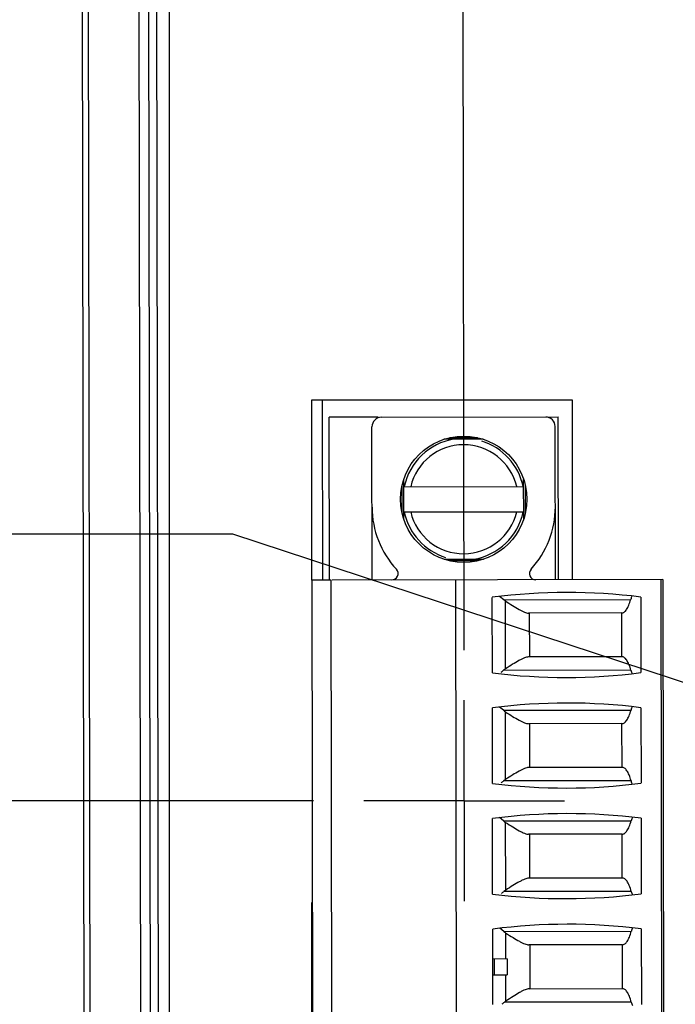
# Model space of a CAD drawing. Header units: inches. Extents: x 0 to 34, y 0 to 22.
# Tile 41 of 71: x 6.43 to 7.247, y 15.764 to 16.991. Entities that reach past the tile are written whole.
import ezdxf

# ---------------------------------------------------------------- set-up
doc = ezdxf.new("R2010")
doc.units = ezdxf.units.IN
doc.header["$LTSCALE"] = 1.87
doc.header["$MEASUREMENT"] = 0
doc.linetypes.add('CENTER', pattern=[0.6, 0.375, -0.075, 0.075, -0.075])
doc.layers.get('0').update_dxf_attribs({"linetype": 'CONTINUOUS'})
doc.layers.add('02___PRT_ALL_AXES', color=7, linetype='CONTINUOUS')
doc.layers.add('DIMENSIONS', color=7, linetype='CONTINUOUS')
doc.styles.get("Standard").update_dxf_attribs({"font": 'txt', "width": 0.8})
doc.dimstyles.new('DIMSTYLE_1', dxfattribs={"dimtxt": 0.125, "dimasz": 0.18, "dimexe": 0.18, "dimexo": 0.0625, "dimgap": 0.09, "dimtad": 0, "dimtih": 1, "dimtoh": 1, "dimdec": 3, "dimzin": 4, "dimdsep": 46, "dimtxsty": 'STANDARD', "dimblk": '_FILLED', "dimblk1": '_FILLED', "dimblk2": '_FILLED', "dimcen": 0.09, "dimadec": 0, "dimazin": 0, "dimtp": 0.01, "dimtm": 0.01, "dimtfac": 1, "dimtdec": 3, "dimtofl": 0, "dimtmove": 0, "dimatfit": 3, "dimldrblk": '_FILLED', "dimfxl": 1, "dimtolj": 1, "dimtzin": 4, "dimarcsym": 0})

# ---------------------------------------------------------------- blocks, each defined once
blk = doc.blocks.new('*D1')
at = {"layer": 'DIMENSIONS', "color": 2, "linetype": 'CONTINUOUS'}
blk.add_line((6.5563, 15.2524), (5.8238, 15.2524), dxfattribs=at)
at = {"layer": 'DIMENSIONS', "color": 2, "linetype": 'CONTINUOUS', "insert": (5.7613, 15.3149), "char_height": 0.125, "width": 1.325, "attachment_point": 3, "line_spacing_factor": 0.9}
blk.add_mtext('3.438{\\Ftxt.shx;\\W1.000000;\\H0.125000; }[87.32]', dxfattribs=at)
blk = doc.blocks.new('_FILLED')
at = {"color": 0, "linetype": 'BYBLOCK'}
blk.add_solid([(0, 0), (-1, 0.1736), (-1, -0.1736)], dxfattribs=at)
blk = doc.blocks.new('*D26')
at = {"layer": 'DIMENSIONS', "color": 2, "linetype": 'CONTINUOUS'}
blk.add_line((6.7963, 16.0179), (5.8226, 16.0179), dxfattribs=at)
at = {"layer": 'DIMENSIONS', "color": 2, "linetype": 'CONTINUOUS', "insert": (5.7601, 16.0804), "char_height": 0.125, "width": 1.325, "attachment_point": 3, "line_spacing_factor": 0.9}
blk.add_mtext('2.672{\\Ftxt.shx;\\W1.000000;\\H0.125000; }[67.87]', dxfattribs=at)
blk = doc.blocks.new('*D27')
at = {"layer": 'DIMENSIONS', "color": 2, "linetype": 'CONTINUOUS'}
for p, q in [((6.6957, 16.35), (5.8224, 16.35)), ((7.4169, 16.1126), (6.6957, 16.35)), ((7.5504, 16.1126), (7.4169, 16.1126))]:
    blk.add_line(p, q, dxfattribs=at)
at = {"layer": 'DIMENSIONS', "color": 2, "linetype": 'CONTINUOUS', "insert": (5.7599, 16.4125), "char_height": 0.125, "width": 1.325, "attachment_point": 3, "line_spacing_factor": 0.9}
blk.add_mtext('2.578{\\Ftxt.shx;\\W1.000000;\\H0.125000; }[65.47]', dxfattribs=at)
blk = doc.blocks.new('*D28')
at = {"layer": 'DIMENSIONS', "color": 2, "linetype": 'CONTINUOUS'}
blk.add_line((6.9838, 16.2055), (6.9789, 19.3782), dxfattribs=at)
at = {"layer": 'DIMENSIONS', "color": 2, "linetype": 'CONTINUOUS', "insert": (6.9163, 19.4406), "char_height": 0.125, "width": 1.225, "attachment_point": 1, "rotation": 90.0887, "line_spacing_factor": 0.9}
blk.add_mtext('.474{\\Ftxt.shx;\\W1.000000;\\H0.125000; }[12.04]', dxfattribs=at)
blk = doc.blocks.new('*D29')
at = {"layer": 'DIMENSIONS', "color": 2, "linetype": 'CONTINUOUS'}
blk.add_line((7.7378, 16.3001), (7.733, 19.3794), dxfattribs=at)
at = {"layer": 'DIMENSIONS', "color": 2, "linetype": 'CONTINUOUS', "insert": (7.6704, 19.4418), "char_height": 0.125, "width": 1.225, "attachment_point": 1, "rotation": 90.0887, "line_spacing_factor": 0.9}
blk.add_mtext('1.228{\\Ftxt.shx;\\W1.000000;\\H0.125000; }[31.2]', dxfattribs=at)
blk = doc.blocks.new('*D30')
at = {"layer": 'DIMENSIONS', "color": 2, "linetype": 'CONTINUOUS'}
blk.add_line((8.3768, 16.3011), (8.372, 19.3804), dxfattribs=at)
at = {"layer": 'DIMENSIONS', "color": 2, "linetype": 'CONTINUOUS', "insert": (8.3094, 19.4428), "char_height": 0.125, "width": 1.325, "attachment_point": 1, "rotation": 90.0887, "line_spacing_factor": 0.9}
blk.add_mtext('1.867{\\Ftxt.shx;\\W1.000000;\\H0.125000; }[47.43]', dxfattribs=at)

msp = doc.modelspace()

# ---------------------------------------------------------------- linework, layer by layer
at = {"color": 7, "linetype": 'CONTINUOUS'}
for p, q in [((6.5111, 15.356), (6.5061, 18.5862)), ((6.5186, 15.3522), (6.5136, 18.59)), ((6.5815, 15.382), (6.5766, 18.553)), ((6.5935, 15.382), (6.5886, 18.553)), ((6.6036, 15.3821), (6.5987, 18.5531)), ((6.6164, 18.5449), (6.6164, 15.4011)), ((6.7939, 16.517), (6.7939, 16.2928)), ((7.1189, 16.517), (6.7939, 16.517)), ((6.808, 16.2929), (6.8076, 16.517)), ((7.1189, 16.2933), (7.1189, 16.517)), ((6.8769, 16.4957), (6.8159, 16.4956)), ((6.8162, 16.2929), (6.8159, 16.4956)), ((6.8808, 16.4957), (7.1013, 16.4961)), ((7.1016, 16.2933), (7.1013, 16.4961)), ((6.8693, 16.2929), (6.869, 16.4839)), ((7.0977, 16.2933), (7.0974, 16.4842)), ((7.0078, 16.4684), (6.9587, 16.4683)), ((6.9657, 16.4703), (7.0007, 16.4703)), ((6.9085, 16.418), (6.9086, 16.3688)), ((7.0582, 16.3691), (7.0581, 16.4182)), ((6.9066, 16.3759), (6.9066, 16.4109)), ((6.9092, 16.4092), (7.0575, 16.4094)), ((7.0601, 16.4111), (7.0602, 16.3761)), ((6.9092, 16.3777), (7.0575, 16.3779)), ((6.9589, 16.3187), (7.0081, 16.3188)), ((7.001, 16.3168), (6.966, 16.3167)), ((6.8182, 16.2929), (6.7945, 16.2928)), ((6.7954, 15.7417), (6.7945, 16.2928)), ((6.819, 15.7417), (6.8182, 16.2929)), ((7.2315, 16.2935), (6.8193, 16.2929)), ((6.9745, 15.7419), (6.9737, 16.2931)), ((7.2304, 15.7423), (7.2296, 16.2935)), ((7.2315, 16.2935), (7.2324, 15.7423)), ((7.0191, 16.1772), (7.019, 16.2713)), ((7.0333, 16.2684), (7.0281, 16.2725)), ((7.0333, 16.2684), (7.1915, 16.2686)), ((7.204, 16.2716), (7.2042, 16.1775)), ((7.0354, 16.1822), (7.0353, 16.2669)), ((7.1804, 16.2519), (7.0641, 16.2517)), ((7.0651, 16.2517), (7.0652, 16.197)), ((7.1805, 16.1972), (7.1804, 16.2519)), ((7.1808, 16.1972), (7.064, 16.197)), ((7.1918, 16.1805), (7.0328, 16.1803)), ((7.0193, 16.0394), (7.0192, 16.1335)), ((7.0328, 16.1306), (7.0279, 16.1346)), ((7.2042, 16.1338), (7.2044, 16.0397)), ((7.0328, 16.1306), (7.1919, 16.1308)), ((7.0356, 16.0444), (7.0355, 16.1286)), ((7.1806, 16.1141), (7.0641, 16.1139)), ((7.0653, 16.1139), (7.0654, 16.0592)), ((7.1807, 16.0594), (7.1806, 16.1141)), ((7.181, 16.0594), (7.0642, 16.0592)), ((7.192, 16.0427), (7.033, 16.0425)), ((7.0195, 15.9016), (7.0194, 15.9957)), ((7.033, 15.9928), (7.0281, 15.9968)), ((7.033, 15.9928), (7.1921, 15.993)), ((7.0358, 15.9066), (7.0357, 15.9908)), ((7.2044, 15.996), (7.2046, 15.9019)), ((7.1808, 15.9763), (7.0643, 15.9761)), ((7.0655, 15.9761), (7.0656, 15.9214)), ((7.1809, 15.9216), (7.1808, 15.9763)), ((7.1812, 15.9216), (7.0644, 15.9214)), ((7.1922, 15.9049), (7.0332, 15.9047)), ((6.7939, 15.8913), (6.7939, 15.521)), ((7.0198, 15.7639), (7.0196, 15.8579)), ((7.0333, 15.855), (7.0283, 15.859)), ((7.0333, 15.855), (7.1923, 15.8552)), ((7.036, 15.8208), (7.0359, 15.853)), ((7.2047, 15.8582), (7.2048, 15.7641)), ((7.1811, 15.8385), (7.0646, 15.8383)), ((7.0657, 15.8383), (7.0658, 15.7836)), ((7.1811, 15.7838), (7.1811, 15.8385)), ((7.0374, 15.8208), (7.0198, 15.8207)), ((7.0217, 15.8011), (7.0216, 15.8207)), ((7.0374, 15.8208), (7.0374, 15.8011)), ((7.0198, 15.8011), (7.0374, 15.8011)), ((7.0361, 15.7683), (7.036, 15.8011)), ((7.0648, 15.7836), (7.1811, 15.7838)), ((7.1923, 15.7671), (7.0341, 15.7669))]:
    msp.add_line(p, q, dxfattribs=at)
msp.add_circle((6.9834, 16.3935), 0.0787, dxfattribs=at)
for centre, radius, start, end in [((6.8809, 16.4839), 0.0118, 90.0887, 180.0887), ((7.0856, 16.4842), 0.0118, 0.0887, 90.0887), ((6.9834, 16.3935), 0.0758, 99.2675, 167.9963), ((6.9834, 16.3935), 0.0758, 12.0817, 72.7538), ((6.9834, 16.3935), 0.0679, 13.4967, 166.6807), ((6.9834, 16.3838), 0.1142, 180.0887, 222.7928), ((6.9834, 16.3935), 0.0758, 192.0817, 252.7538), ((6.9834, 16.3935), 0.0679, 193.4967, 346.6807), ((6.9834, 16.3935), 0.0758, 279.2675, 348.0957), ((6.9834, 16.3838), 0.1142, 317.3846, 0.0887), ((6.8938, 16.3009), 0.00787, 270.0887, 42.7928), ((7.0732, 16.3011), 0.00787, 137.3846, 270.0887), ((7.1126, 15.5497), 0.7277, 82.7843, 97.3932), ((7.0492, 16.2883), 0.0255, 231.4711, 236.9142), ((7.0489, 16.1611), 0.0251, 122.5008, 130.0466), ((7.1105, 16.8992), 0.7277, 262.7843, 277.3932), ((6.8905, 16.3488), 0.2205, 309.279, 309.7097), ((6.8572, 16.3888), 0.2726, 309.7018, 310.0777), ((7.1128, 15.4119), 0.7277, 82.7843, 97.3932), ((7.0491, 16.1501), 0.0254, 230.1815, 237.626), ((7.1107, 16.7614), 0.7277, 262.7843, 277.3932), ((6.8907, 16.211), 0.2205, 309.279, 309.7097), ((6.8575, 16.251), 0.2726, 309.7018, 310.0777), ((7.0491, 16.0233), 0.0251, 122.5008, 130.0466), ((7.113, 15.2741), 0.7277, 82.7843, 97.3932), ((7.0493, 16.0123), 0.0254, 230.1815, 237.626), ((7.1109, 16.6236), 0.7277, 262.7843, 277.3932), ((6.8909, 16.0732), 0.2205, 309.279, 309.7097), ((6.8577, 16.1132), 0.2726, 309.7018, 310.0777), ((7.0493, 15.8855), 0.0251, 122.5008, 130.0466), ((7.1133, 15.1363), 0.7277, 82.7843, 97.3932), ((7.0495, 15.8745), 0.0254, 230.1815, 237.626), ((6.8685, 15.9724), 0.2639, 308.0882, 308.4623), ((6.8072, 16.0496), 0.3625, 308.453, 308.7471), ((7.05, 15.747), 0.0255, 123.2632, 128.7064)]:
    msp.add_arc(centre, radius, start, end, dxfattribs=at)
for centre, start_param, end_param in [((7.1974, 16.246), 0.545915, 0.770746), ((7.1976, 16.2031), -3.912338, -3.688548), ((7.1978, 16.1082), 0.546955, 0.770746), ((7.1978, 16.0653), -3.912338, -3.688548), ((7.198, 15.9704), 0.546955, 0.770746), ((7.198, 15.9275), -3.912338, -3.688548), ((7.1982, 15.8326), 0.546955, 0.770746), ((7.1981, 15.7897), -3.912338, -3.687508)]:
    msp.add_ellipse(centre, major_axis=(0, 0.0315), ratio=0.266667, start_param=start_param, end_param=end_param, dxfattribs=at)
for points, knots in [([(7.1804, 16.2519), (7.1809, 16.2519), (7.182, 16.2521), (7.1836, 16.2529), (7.1851, 16.2543), (7.1865, 16.2562), (7.1879, 16.2586), (7.1897, 16.2627), (7.1908, 16.2662), (7.1915, 16.2686)], [0, 0, 0, 0, 0.072967, 0.153377, 0.247559, 0.359131, 0.489886, 0.640467, 1, 1, 1, 1]), ([(7.0353, 16.2669), (7.0383, 16.265), (7.0439, 16.2613), (7.0508, 16.2571), (7.0557, 16.2544), (7.0589, 16.253), (7.0616, 16.252), (7.0633, 16.2517), (7.0641, 16.2517)], [0, 0, 0, 0, 0.326698, 0.61238, 0.735076, 0.841538, 0.93001, 1, 1, 1, 1]), ([(7.064, 16.197), (7.0632, 16.197), (7.0615, 16.1967), (7.0588, 16.1958), (7.0556, 16.1943), (7.0507, 16.1917), (7.0439, 16.1877), (7.0384, 16.1841), (7.0354, 16.1822)], [0, 0, 0, 0, 0.071184, 0.160376, 0.267119, 0.389748, 0.674603, 1, 1, 1, 1]), ([(7.1918, 16.1805), (7.1911, 16.183), (7.19, 16.1864), (7.1881, 16.1906), (7.1867, 16.193), (7.1852, 16.1949), (7.1837, 16.1963), (7.1821, 16.1971), (7.181, 16.1972), (7.1805, 16.1972)], [0, 0, 0, 0, 0.360966, 0.51171, 0.642274, 0.753364, 0.846918, 0.926827, 1, 1, 1, 1]), ([(7.0355, 16.1286), (7.0385, 16.1267), (7.044, 16.1232), (7.0508, 16.1191), (7.0558, 16.1165), (7.0589, 16.1151), (7.0616, 16.1142), (7.0634, 16.1139), (7.0641, 16.1139)], [0, 0, 0, 0, 0.325397, 0.610252, 0.732881, 0.839624, 0.928816, 1, 1, 1, 1]), ([(7.1806, 16.1141), (7.1812, 16.1141), (7.1823, 16.1142), (7.1838, 16.115), (7.1854, 16.1164), (7.1868, 16.1183), (7.1882, 16.1207), (7.1901, 16.1249), (7.1912, 16.1283), (7.1919, 16.1308)], [0, 0, 0, 0, 0.073173, 0.153082, 0.246636, 0.357726, 0.48829, 0.639034, 1, 1, 1, 1]), ([(7.0642, 16.0592), (7.0634, 16.0592), (7.0617, 16.0589), (7.059, 16.058), (7.0558, 16.0565), (7.0509, 16.0539), (7.0441, 16.0499), (7.0386, 16.0463), (7.0356, 16.0444)], [0, 0, 0, 0, 0.071184, 0.160376, 0.267119, 0.389748, 0.674603, 1, 1, 1, 1]), ([(7.192, 16.0427), (7.1913, 16.0452), (7.1902, 16.0486), (7.1883, 16.0528), (7.1869, 16.0552), (7.1854, 16.0571), (7.1839, 16.0585), (7.1823, 16.0593), (7.1812, 16.0594), (7.1807, 16.0594)], [0, 0, 0, 0, 0.360966, 0.51171, 0.642274, 0.753364, 0.846918, 0.926827, 1, 1, 1, 1]), ([(7.0357, 15.9908), (7.0387, 15.9889), (7.0442, 15.9854), (7.051, 15.9813), (7.056, 15.9788), (7.0591, 15.9773), (7.0618, 15.9764), (7.0636, 15.9761), (7.0643, 15.9761)], [0, 0, 0, 0, 0.325397, 0.610252, 0.732881, 0.839624, 0.928816, 1, 1, 1, 1]), ([(7.1808, 15.9763), (7.1814, 15.9763), (7.1825, 15.9764), (7.1841, 15.9772), (7.1856, 15.9786), (7.187, 15.9805), (7.1884, 15.9829), (7.1903, 15.9871), (7.1914, 15.9905), (7.1921, 15.993)], [0, 0, 0, 0, 0.073173, 0.153082, 0.246636, 0.357726, 0.48829, 0.639034, 1, 1, 1, 1]), ([(7.0644, 15.9214), (7.0637, 15.9214), (7.0619, 15.9211), (7.0592, 15.9202), (7.0561, 15.9187), (7.0511, 15.9162), (7.0444, 15.9121), (7.0388, 15.9085), (7.0358, 15.9066)], [0, 0, 0, 0, 0.071184, 0.160376, 0.267119, 0.389748, 0.674603, 1, 1, 1, 1]), ([(7.1922, 15.9049), (7.1915, 15.9074), (7.1904, 15.9109), (7.1885, 15.915), (7.1871, 15.9174), (7.1857, 15.9193), (7.1841, 15.9207), (7.1826, 15.9215), (7.1815, 15.9216), (7.1809, 15.9216)], [0, 0, 0, 0, 0.360966, 0.51171, 0.642274, 0.753364, 0.846918, 0.926827, 1, 1, 1, 1]), ([(7.0359, 15.853), (7.0389, 15.8511), (7.0445, 15.8476), (7.0513, 15.8435), (7.0562, 15.841), (7.0593, 15.8395), (7.0621, 15.8386), (7.0638, 15.8383), (7.0646, 15.8383)], [0, 0, 0, 0, 0.325397, 0.610252, 0.732881, 0.839624, 0.928816, 1, 1, 1, 1]), ([(7.1811, 15.8385), (7.1816, 15.8385), (7.1827, 15.8386), (7.1843, 15.8394), (7.1858, 15.8408), (7.1872, 15.8427), (7.1886, 15.8451), (7.1905, 15.8493), (7.1916, 15.8527), (7.1923, 15.8552)], [0, 0, 0, 0, 0.073173, 0.153082, 0.246636, 0.357726, 0.48829, 0.639034, 1, 1, 1, 1]), ([(7.0648, 15.7836), (7.0641, 15.7836), (7.0623, 15.7833), (7.0596, 15.7823), (7.0565, 15.7809), (7.0515, 15.7782), (7.0447, 15.7739), (7.039, 15.7703), (7.0361, 15.7683)], [0, 0, 0, 0, 0.06999, 0.158462, 0.264924, 0.38762, 0.673302, 1, 1, 1, 1]), ([(7.1923, 15.7671), (7.1916, 15.7696), (7.1905, 15.773), (7.1886, 15.7771), (7.1872, 15.7795), (7.1858, 15.7814), (7.1843, 15.7828), (7.1828, 15.7836), (7.1817, 15.7838), (7.1811, 15.7838)], [0, 0, 0, 0, 0.359533, 0.510114, 0.640869, 0.752441, 0.846623, 0.927033, 1, 1, 1, 1])]:
    msp.add_open_spline(points, degree=3, knots=knots, dxfattribs=at)
at = {"layer": '02___PRT_ALL_AXES', "color": 7, "linetype": 'CENTER'}
for q in [(6.9839, 16.143), (6.8588, 16.0179), (6.9839, 15.8928), (7.109, 16.0179)]:
    msp.add_line((6.9839, 16.0179), q, dxfattribs=at)

# ---------------------------------------------------------------- dimensions: what is measured, and where the dimension line sits
at = {"layer": 'DIMENSIONS', "color": 2, "linetype": 'CONTINUOUS'}
for feature_location, offset, origin, picture, middle in [((8.3768, 16.3011), (-0.0048, 3.0793), (6.5061, 18.5862), '*D30', (8.3709, 20.1054)), ((7.7378, 16.3001), (-0.0048, 3.0793), (6.5061, 18.5862), '*D29', (7.732, 20.0544)), ((6.9838, 16.2055), (-0.0049, 3.1727), (6.5061, 18.5862), '*D28', (6.9779, 20.0532)), ((7.5504, 16.1126), (-1.728, 0.2374), (6.6135, 18.6902), '*D27', (4.7974, 16.35)), ((6.7963, 16.0179), (-0.9738, 0), (6.6135, 18.6902), '*D26', (4.7976, 16.0179)), ((6.5563, 15.2524), (-0.7325, 0), (6.6135, 18.6902), '*D1', (4.7988, 15.2524))]:
    dim = msp.add_ordinate_dim(feature_location=feature_location, offset=offset, dtype=0, origin=origin, dimstyle='DIMSTYLE_1', dxfattribs=at)
    dim.commit()
    dim.dimension.update_dxf_attribs({"geometry": picture, "text_midpoint": middle})

doc.saveas('drawing.dxf')
